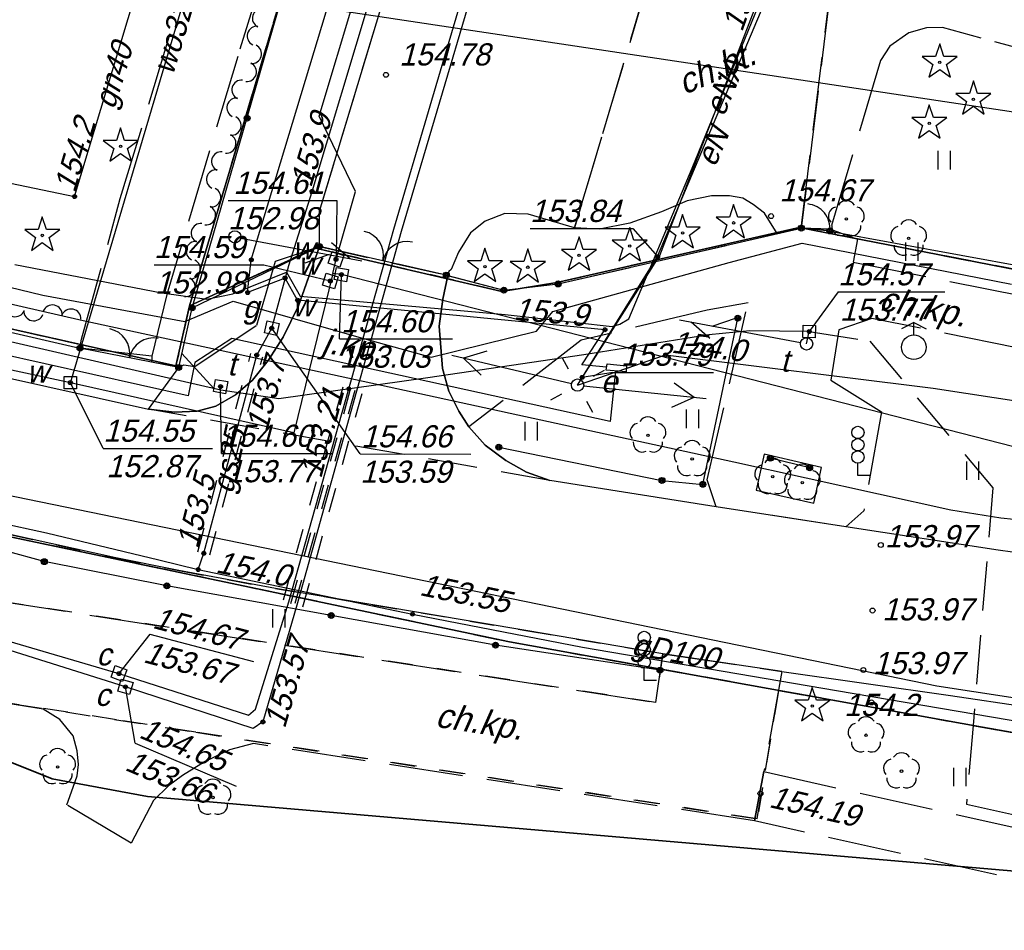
# Model space of a CAD drawing. Extents: x 7538282 to 7539561, y 5782854 to 5783989.
# Tile 12 of 32: x 7539107 to 7539147, y 5783533 to 5783570. Entities that reach past the tile are written whole.
import ezdxf

# ---------------------------------------------------------------- set-up
doc = ezdxf.new("R2010")
doc.units = 0
doc.header["$MEASUREMENT"] = 0
for name, pattern in [('4001', [0]), ('4002', [2, 1, -1]), ('4003', [3, 2, -1]), ('4004', [4, 3, -1])]:
    doc.linetypes.add(name, pattern=pattern)
for name, color, linetype in [('Drogi', 135, 'CONTINUOUS'), ('Dzialki', 7, 'CONTINUOUS'), ('Linie_napowietrzne', 184, 'CONTINUOUS'), ('ODGIK_1', 7, 'CONTINUOUS'), ('Ogrodzenia', 184, 'CONTINUOUS'), ('Projekty', 1, 'CONTINUOUS'), ('Roslinnosc', 104, 'CONTINUOUS'), ('Rzezba', 8, 'CONTINUOUS'), ('Uz_CO', 135, 'CONTINUOUS'), ('Uz_Energia', 1, 'CONTINUOUS'), ('Uz_Gaz', 54, 'CONTINUOUS'), ('Uz_Specjalne', 7, 'CONTINUOUS'), ('Uz_Telekomunikacja', 30, 'CONTINUOUS'), ('Uz_Woda', 5, 'CONTINUOUS'), ('Uzytki', 7, 'CONTINUOUS')]:
    doc.layers.add(name, color=color, linetype=linetype)

# ---------------------------------------------------------------- blocks, each defined once
blk = doc.blocks.new('1281')
at = {"layer": 'Ogrodzenia', "color": 184, "linetype": 'Continuous'}
for radius in [0.24, 0.16, 0.08]:
    blk.add_circle((0, 0), radius, dxfattribs=at)
blk = doc.blocks.new('2282')
at = {"layer": 'Ogrodzenia', "color": 184, "linetype": 'Continuous'}
for centre, start, end in [((0, 0.88), 100, 260), ((0, 0.63), 100, 260), ((0, 0.38), 280, 80), ((0, 0.13), 280, 80)]:
    blk.add_arc(centre, 0.13, start, end, dxfattribs=at)
blk = doc.blocks.new('2283')
at = {"layer": 'Ogrodzenia', "color": 184, "linetype": 'Continuous'}
blk.add_line((0, 0), (0, 1), dxfattribs=at)
blk = doc.blocks.new('1283')
at = {"layer": 'Ogrodzenia', "color": 184, "linetype": 'Continuous'}
for centre, start, end in [((0, 2), 270, 0), ((0, -2), 0, 90)]:
    blk.add_arc(centre, 2, start, end, dxfattribs=at)
blk = doc.blocks.new('2284')
at = {"layer": 'Ogrodzenia', "color": 184, "linetype": 'Continuous'}
blk.add_line((0, 0), (0, 1), dxfattribs=at)
blk = doc.blocks.new('1284')
at = {"layer": 'Ogrodzenia', "color": 184, "linetype": 'Continuous'}
blk.add_arc((0, 2), 2, 270, 0, dxfattribs=at)
blk = doc.blocks.new('1812')
at = {"layer": 'Rzezba', "color": 8, "linetype": 'Continuous'}
blk.add_circle((0, 0), 0.2, dxfattribs=at)
blk = doc.blocks.new('1811')
at = {"layer": 'Rzezba', "color": 8, "linetype": 'Continuous'}
blk.add_circle((0, 0), 0.2, dxfattribs=at)
blk = doc.blocks.new('1422')
at = {"layer": 'Roslinnosc', "color": 104, "linetype": 'Continuous'}
blk.add_circle((0, 0), 0.1, dxfattribs=at)
for centre, start, end in [((-0.71, 0.23), 102.5, 221.75), ((0, 0.75), 30.19, 149.77), ((0.71, 0.23), 318.3, 77.49), ((-0.44, -0.61), 174.33, 293.45), ((0.44, -0.61), 246.24, 5.74)]:
    blk.add_arc(centre, 0.75, start, end, dxfattribs=at)
blk = doc.blocks.new('1412')
at = {"layer": 'Roslinnosc', "color": 104, "linetype": 'Continuous'}
for p, q in [((0, 1.5), (-0.33, 0.47)), ((0.33, 0.47), (0, 1.5)), ((-0.33, 0.47), (-1.43, 0.47)), ((-1.43, 0.47), (-0.55, -0.17)), ((1.43, 0.47), (0.33, 0.47)), ((0.55, -0.17), (1.43, 0.47)), ((-0.55, -0.17), (-0.88, -1.21)), ((-0.88, -1.21), (0, -0.57)), ((0, -0.57), (0.88, -1.21)), ((0.88, -1.21), (0.55, -0.17))]:
    blk.add_line(p, q, dxfattribs=at)
blk.add_circle((0, 0), 0.1, dxfattribs=at)
blk = doc.blocks.new('1746')
at = {"layer": 'Uz_Gaz', "color": 54, "linetype": 'Continuous'}
for radius in [0.16, 0.08]:
    blk.add_circle((0, 0), radius, dxfattribs=at)
blk = doc.blocks.new('1766')
at = {"layer": 'Uz_Energia', "color": 1, "linetype": 'Continuous'}
for radius in [0.16, 0.08]:
    blk.add_circle((0, 0), radius, dxfattribs=at)
blk = doc.blocks.new('1450')
at = {"layer": 'Roslinnosc', "color": 104, "linetype": 'Continuous'}
for p, q in [((-0.5, -0.75), (-0.5, 0.75)), ((0.5, -0.75), (0.5, 0.75))]:
    blk.add_line(p, q, dxfattribs=at)
blk = doc.blocks.new('1363')
at = {"layer": 'Linie_napowietrzne', "color": 184, "linetype": 'Continuous'}
for p, q in [((0, 1.5), (0, 2.5)), ((-1.5, 0), (-2.5, 0)), ((1.5, 0), (2.5, 0)), ((0, -1.5), (0, -2.5))]:
    blk.add_line(p, q, dxfattribs=at)
blk = doc.blocks.new('1736')
at = {"layer": 'Uz_CO', "color": 135, "linetype": 'Continuous'}
for radius in [0.16, 0.08]:
    blk.add_circle((0, 0), radius, dxfattribs=at)
blk = doc.blocks.new('1718')
at = {"layer": 'Uz_Woda', "color": 5, "linetype": 'Continuous'}
for p, q in [((0, 2), (-1, 1.5)), ((0, 1), (0, 2)), ((0, 2), (1, 1.5))]:
    blk.add_line(p, q, dxfattribs=at)
blk.add_circle((0, 0), 1, dxfattribs=at)
blk = doc.blocks.new('1571')
at = {"layer": 'Drogi', "color": 8, "linetype": 'Continuous'}
for p, q in [((0, 0), (0, 1)), ((1, 0), (0, 0))]:
    blk.add_line(p, q, dxfattribs=at)
for centre in [(0, 3.5), (0, 2.5), (0, 1.5)]:
    blk.add_circle(centre, 0.5, dxfattribs=at)
blk = doc.blocks.new('1367')
at = {"layer": 'Linie_napowietrzne', "color": 30, "linetype": 'Continuous'}
for p, q in [((0, 0.5), (0, 10.5)), ((-1, 7.8), (0, 9.53)), ((0, 7.8), (1.04, 5.99))]:
    blk.add_line(p, q, dxfattribs=at)
blk = doc.blocks.new('1361')
at = {"layer": 'Linie_napowietrzne', "color": 184, "linetype": 'Continuous'}
blk.add_circle((0, 0), 0.5, dxfattribs=at)
blk = doc.blocks.new('1047')
at = {"layer": 'Linie_napowietrzne', "color": 1, "linetype": 'Continuous'}
blk.add_line((0, 0.5), (0, 10.5), dxfattribs=at)
blk = doc.blocks.new('1046')
at = {"layer": 'Linie_napowietrzne', "color": 1, "linetype": 'Continuous'}
for p in [(-1, 7.8), (1, 7.8)]:
    blk.add_line(p, (0, 9.53), dxfattribs=at)
blk = doc.blocks.new('1756')
at = {"layer": 'Uz_Telekomunikacja', "color": 30, "linetype": 'Continuous'}
for radius in [0.16, 0.08]:
    blk.add_circle((0, 0), radius, dxfattribs=at)
blk = doc.blocks.new('1716')
at = {"layer": 'Uz_Woda', "color": 5, "linetype": 'Continuous'}
for radius in [0.16, 0.08]:
    blk.add_circle((0, 0), radius, dxfattribs=at)

msp = doc.modelspace()

# ---------------------------------------------------------------- linework, layer by layer
at = {"layer": 'Drogi', "color": 8, "linetype": '4003'}
for p, q in [((7539119.46, 5783561.96, 154.721), (7539130.77, 5783599.47, 154.811)), ((7539133.49, 5783573.6, 154.841), (7539129.82, 5783561.29, 154.701)), ((7539119.46, 5783560.53, 154.741), (7539119.46, 5783561.96, 154.721)), ((7539126.99, 5783561.87, 154.671), (7539126.19, 5783561.56, 154.671)), ((7539127.94, 5783561.85, 154.681), (7539126.99, 5783561.87, 154.671)), ((7539129.82, 5783561.29, 154.701), (7539127.94, 5783561.85, 154.681)), ((7539126.19, 5783561.56, 154.671), (7539125.59, 5783561.08, 154.681)), ((7539125.59, 5783561.08, 154.681), (7539125.1, 5783560.3, 154.661)), ((7539118.6, 5783558.12, 154.574), (7539119.46, 5783560.53, 154.741)), ((7539119.46, 5783560.53, 154.741), (7539124.61, 5783559.37)), ((7539124.61, 5783559.37), (7539119.46, 5783560.53, 154.741)), ((7539125.1, 5783560.3, 154.661), (7539124.81, 5783559.6, 154.831)), ((7539124.677, 5783559.352), (7539124.47, 5783558.39, 154.568)), ((7539124.61, 5783559.37), (7539124.677, 5783559.352)), ((7539124.677, 5783559.352), (7539124.61, 5783559.37)), ((7539124.713, 5783559.519, 154.679), (7539124.677, 5783559.352)), ((7539124.81, 5783559.6, 154.831), (7539124.713, 5783559.519, 154.679)), ((7539117.98, 5783556.85, 154.542), (7539118.6, 5783558.12, 154.574)), ((7539124.47, 5783558.39, 154.568), (7539124.32, 5783557.3, 154.512)), ((7539124.32, 5783557.3, 154.512), (7539124.46, 5783555.58, 154.441)), ((7539117.38, 5783555.9, 154.578), (7539117.98, 5783556.85, 154.542)), ((7539116.74, 5783555.1, 154.62), (7539117.38, 5783555.9, 154.578)), ((7539124.46, 5783555.58, 154.441), (7539124.71, 5783554.66, 154.462)), ((7539116.05, 5783554.51, 154.602), (7539116.74, 5783555.1, 154.62)), ((7539115.25, 5783554.05, 154.606), (7539116.05, 5783554.51, 154.602)), ((7539124.71, 5783554.66, 154.462), (7539125.12, 5783553.84, 154.453)), ((7539112.51, 5783553.92, 154.57), (7539113.57, 5783553.8, 154.632)), ((7539128.81, 5783551.03, 154.339), (7539112.51, 5783553.92, 154.57)), ((7539113.57, 5783553.8, 154.632), (7539114.49, 5783553.84, 154.616)), ((7539114.49, 5783553.84, 154.616), (7539115.25, 5783554.05, 154.606)), ((7539125.12, 5783553.84, 154.453), (7539125.53, 5783553.21, 154.428)), ((7539125.53, 5783553.21, 154.428), (7539126.19, 5783552.46, 154.381)), ((7539126.19, 5783552.46, 154.381), (7539127.03, 5783551.84, 154.371)), ((7539127.03, 5783551.84, 154.371), (7539127.87, 5783551.37, 154.358)), ((7539127.87, 5783551.37, 154.358), (7539128.81, 5783551.03, 154.339))]:
    msp.add_line(p, q, dxfattribs=at)
at = {"layer": 'Drogi', "color": 8, "linetype": '4001'}
for p, q in [((7539119.46, 5783561.96, 154.721), (7539130.77, 5783599.47, 154.811)), ((7539119.46, 5783560.53, 154.741), (7539119.46, 5783561.96, 154.721)), ((7539118.6, 5783558.12, 154.574), (7539119.46, 5783560.53, 154.161)), ((7539124.47, 5783558.39, 154.568), (7539124.713, 5783559.519, 154.679)), ((7539093.62, 5783558.16, 154.818), (7539112.51, 5783553.92, 154.57)), ((7539117.98, 5783556.85, 154.542), (7539118.6, 5783558.12, 154.574)), ((7539124.32, 5783557.3, 154.512), (7539124.47, 5783558.39, 154.568)), ((7539124.46, 5783555.58, 154.441), (7539124.32, 5783557.3, 154.512)), ((7539117.38, 5783555.9, 154.578), (7539117.98, 5783556.85, 154.542)), ((7539112.643, 5783556.08), (7539112.648, 5783556.005)), ((7539112.648, 5783556.005), (7539112.64, 5783555.834)), ((7539116.74, 5783555.1, 154.62), (7539117.38, 5783555.9, 154.578)), ((7539124.71, 5783554.66, 154.462), (7539124.46, 5783555.58, 154.441)), ((7539116.05, 5783554.51, 154.602), (7539116.74, 5783555.1, 154.62)), ((7539115.25, 5783554.05, 154.606), (7539116.05, 5783554.51, 154.602)), ((7539125.12, 5783553.84, 154.453), (7539124.71, 5783554.66, 154.462)), ((7539112.51, 5783553.92, 154.57), (7539113.57, 5783553.8, 154.632)), ((7539113.57, 5783553.8, 154.632), (7539114.49, 5783553.84, 154.616)), ((7539114.49, 5783553.84, 154.616), (7539115.25, 5783554.05, 154.606)), ((7539125.53, 5783553.21, 154.428), (7539125.12, 5783553.84, 154.453)), ((7539126.19, 5783552.46, 154.381), (7539125.53, 5783553.21, 154.428)), ((7539127.03, 5783551.84, 154.371), (7539126.19, 5783552.46, 154.381)), ((7539127.87, 5783551.37, 154.358), (7539127.03, 5783551.84, 154.371)), ((7539128.81, 5783551.03, 154.339), (7539127.87, 5783551.37, 154.358)), ((7539135.573, 5783549.959, 154.13), (7539128.81, 5783551.03, 154.339)), ((7539140.84, 5783549.14, 154.043), (7539135.573, 5783549.959, 154.13)), ((7539147.03, 5783548.2, 153.987), (7539140.84, 5783549.14, 154.043)), ((7539111.19, 5783547.88, 154.648), (7539106.82, 5783548.84, 154.674)), ((7539154.6, 5783547.15, 153.85), (7539147.03, 5783548.2, 153.987)), ((7539113.75, 5783547.37, 154.622), (7539111.19, 5783547.88, 154.648)), ((7539117.67, 5783546.64, 154.554), (7539113.75, 5783547.37, 154.622)), ((7539127.92, 5783544.92, 154.351), (7539117.67, 5783546.64, 154.554)), ((7539133.4, 5783543.99, 154.241), (7539127.92, 5783544.92, 154.351)), ((7539138.24, 5783543.27, 154.096), (7539133.4, 5783543.99, 154.241)), ((7539138.24, 5783543.27, 154.096), (7539145.087, 5783542.293)), ((7539145.087, 5783542.293), (7539151.706, 5783541.317))]:
    msp.add_line(p, q, dxfattribs=at)
at = {"layer": 'Drogi', "color": 8, "linetype": '4004'}
for p, q in [((7539119.423, 5783579.075), (7539116.139, 5783568.253)), ((7539129.82, 5783561.29, 154.701), (7539133.49, 5783573.6, 154.841)), ((7539111.368, 5783562.482), (7539114.066, 5783571.41)), ((7539139.03, 5783561.28), (7539140.2, 5783570.83, 155.001)), ((7539140.2, 5783570.83, 155.001), (7539139.03, 5783561.28)), ((7539144.11, 5783569.41, 154.811), (7539143.4, 5783569.21, 154.771)), ((7539144.76, 5783569.43, 154.821), (7539144.11, 5783569.41, 154.811)), ((7539146.34, 5783568.99, 154.841), (7539144.76, 5783569.43, 154.821)), ((7539143.4, 5783569.21, 154.771), (7539142.63, 5783568.67, 154.751)), ((7539149.79, 5783568.06, 154.771), (7539146.34, 5783568.99, 154.841)), ((7539142.63, 5783568.67, 154.751), (7539142.25, 5783568.09, 154.741)), ((7539116.139, 5783568.253), (7539113.256, 5783558.584)), ((7539142.25, 5783568.09, 154.741), (7539140.21, 5783561.24, 154.681)), ((7539109.798, 5783556.761), (7539111.368, 5783562.482)), ((7539135.38, 5783562.59, 154.741), (7539134.39, 5783562.39, 154.731)), ((7539136.11, 5783562.59, 154.751), (7539135.38, 5783562.59, 154.741)), ((7539136.65, 5783562.5, 154.721), (7539136.11, 5783562.59, 154.751)), ((7539137.07, 5783562.24, 154.721), (7539136.65, 5783562.5, 154.721)), ((7539134.39, 5783562.39, 154.731), (7539133.35, 5783561.94, 154.721)), ((7539137.53, 5783561.88, 154.701), (7539137.07, 5783562.24, 154.721)), ((7539133.35, 5783561.94, 154.721), (7539132.07, 5783561.48, 154.711)), ((7539138.055, 5783561.056, 154.751), (7539137.53, 5783561.88, 154.701)), ((7539130.83, 5783561.23, 154.701), (7539129.82, 5783561.29, 154.701)), ((7539132.07, 5783561.48, 154.711), (7539130.83, 5783561.23, 154.701)), ((7539138.055, 5783561.056, 154.751), (7539139.03, 5783561.28)), ((7539139.03, 5783561.28), (7539138.055, 5783561.056, 154.751)), ((7539139.03, 5783561.28), (7539140.21, 5783561.24, 154.681)), ((7539140.21, 5783561.24, 154.681), (7539139.03, 5783561.28)), ((7539129.15, 5783559.01), (7539138.055, 5783561.056, 154.751)), ((7539140.21, 5783561.24, 154.681), (7539141.31, 5783560.83)), ((7539117.67, 5783559.94), (7539119.46, 5783560.53, 154.741)), ((7539119.46, 5783560.53, 154.741), (7539118.6, 5783558.12, 154.574)), ((7539141.31, 5783560.83), (7539141.14, 5783559.89)), ((7539117.29, 5783558.64, 154.76), (7539117.67, 5783559.94)), ((7539141.14, 5783559.89), (7539160.35, 5783556.09)), ((7539124.47, 5783558.39, 154.568), (7539124.677, 5783559.352)), ((7539124.677, 5783559.352), (7539126.95, 5783558.76)), ((7539126.95, 5783558.76), (7539129.15, 5783559.01)), ((7539113.256, 5783558.584), (7539112.643, 5783556.08)), ((7539116.91, 5783557.34, 154.639), (7539117.29, 5783558.64, 154.76)), ((7539118.6, 5783558.12, 154.574), (7539117.98, 5783556.85, 154.542)), ((7539124.32, 5783557.3, 154.512), (7539124.47, 5783558.39, 154.568)), ((7539135.21, 5783551.05, 154.305), (7539136.869, 5783558.248, 154.517)), ((7539136.869, 5783558.248, 154.517), (7539135.21, 5783557.95, 154.556)), ((7539135.21, 5783557.95, 154.556), (7539130.09, 5783556.72, 154.518)), ((7539114.39, 5783555.65, 154.666), (7539116.91, 5783557.34, 154.639)), ((7539124.46, 5783555.58, 154.441), (7539124.32, 5783557.3, 154.512)), ((7539141.89, 5783557.61), (7539140.55, 5783557.15)), ((7539159.55, 5783554.03), (7539141.89, 5783557.61)), ((7539140.55, 5783557.15), (7539140.23, 5783555.1)), ((7539109.73, 5783556.4), (7539109.798, 5783556.761)), ((7539117.98, 5783556.85, 154.542), (7539117.38, 5783555.9, 154.578)), ((7539130.09, 5783556.72, 154.518), (7539125.53, 5783553.21, 154.428)), ((7539112.643, 5783556.08), (7539109.73, 5783556.4)), ((7539113.74, 5783555.62), (7539113.95, 5783555.73, 154.686)), ((7539113.95, 5783555.73, 154.686), (7539114.39, 5783555.65, 154.666)), ((7539117.38, 5783555.9, 154.578), (7539116.74, 5783555.1, 154.62)), ((7539112.51, 5783553.92, 154.57), (7539113.74, 5783555.62)), ((7539124.71, 5783554.66, 154.462), (7539124.46, 5783555.58, 154.441)), ((7539116.74, 5783555.1, 154.62), (7539116.05, 5783554.51, 154.602)), ((7539140.23, 5783555.1), (7539142.29, 5783553.81)), ((7539116.05, 5783554.51, 154.602), (7539115.25, 5783554.05, 154.606)), ((7539125.12, 5783553.84, 154.453), (7539124.71, 5783554.66, 154.462)), ((7539113.57, 5783553.8, 154.632), (7539112.51, 5783553.92, 154.57)), ((7539114.49, 5783553.84, 154.616), (7539113.57, 5783553.8, 154.632)), ((7539115.25, 5783554.05, 154.606), (7539114.49, 5783553.84, 154.616)), ((7539125.53, 5783553.21, 154.428), (7539125.12, 5783553.84, 154.453)), ((7539142.29, 5783553.81), (7539141.57, 5783549.8)), ((7539137.52, 5783552.1), (7539137.19, 5783550.64)), ((7539139.85, 5783551.56), (7539137.52, 5783552.1)), ((7539139.54, 5783550.11), (7539139.85, 5783551.56)), ((7539135.573, 5783549.959, 154.13), (7539135.21, 5783551.05, 154.305)), ((7539137.19, 5783550.64), (7539139.54, 5783550.11)), ((7539140.84, 5783549.14, 154.043), (7539135.573, 5783549.959, 154.13)), ((7539141.57, 5783549.8), (7539140.84, 5783549.14, 154.043)), ((7539102.22, 5783546.78, 154.722), (7539133.12, 5783542.01, 154.472)), ((7539133.12, 5783542.01, 154.472), (7539133.4, 5783543.99, 154.241)), ((7539133.4, 5783543.99, 154.241), (7539138.24, 5783543.27, 154.096)), ((7539138.24, 5783543.27, 154.096), (7539137.51, 5783539.2, 154.151)), ((7539108.23, 5783541.74), (7539101.25, 5783542.83, 154.865)), ((7539108.911, 5783541.32), (7539108.23, 5783541.74)), ((7539109.45, 5783540.659), (7539108.911, 5783541.32)), ((7539109.61, 5783540.04, 154.474), (7539109.45, 5783540.659)), ((7539115.81, 5783540.09, 154.559), (7539114.81, 5783539.61, 154.43)), ((7539116.78, 5783540.34, 154.486), (7539115.81, 5783540.09, 154.559)), ((7539137.13, 5783537.2, 154.181), (7539116.78, 5783540.34, 154.486)), ((7539109.67, 5783539.49, 154.43), (7539109.61, 5783540.04, 154.474)), ((7539109.62, 5783539.03, 154.392), (7539109.67, 5783539.49, 154.43)), ((7539114.81, 5783539.61, 154.43), (7539113.89, 5783539.05, 154.394)), ((7539109.45, 5783538.57, 154.353), (7539109.62, 5783539.03, 154.392)), ((7539113.89, 5783539.05, 154.394), (7539113.32, 5783538.62, 154.36)), ((7539137.13, 5783537.2, 154.181), (7539137.51, 5783539.2, 154.151)), ((7539137.51, 5783539.2, 154.151), (7539137.13, 5783537.2, 154.181)), ((7539137.51, 5783539.2, 154.151), (7539154.69, 5783535.38, 154.601)), ((7539109.2, 5783537.85, 154.305), (7539109.45, 5783538.57, 154.353)), ((7539113.32, 5783538.62, 154.36), (7539112.72, 5783538.03, 154.325)), ((7539111.808, 5783536.295, 154.356), (7539109.2, 5783537.85, 154.305)), ((7539112.72, 5783538.03, 154.325), (7539111.808, 5783536.295, 154.356)), ((7539154.77, 5783533.26, 153.571), (7539137.13, 5783537.2, 154.181))]:
    msp.add_line(p, q, dxfattribs=at)
at = {"layer": 'Dzialki', "color": 7, "linetype": '4001'}
for p, q in [((7539114.18, 5783558.12), (7539123.24, 5783588.68)), ((7539123.24, 5783588.68), (7539114.18, 5783558.12)), ((7538965.24, 5783578.56), (7539127.18, 5783544.47)), ((7539127.18, 5783544.47), (7538965.24, 5783578.56)), ((7539113.63, 5783555.68), (7539087.68, 5783561.51)), ((7539087.68, 5783561.51), (7539113.63, 5783555.68)), ((7539138.94, 5783561.3), (7539129.1, 5783559.07)), ((7539129.1, 5783559.07), (7539138.94, 5783561.3)), ((7539214.64, 5783546.61), (7539138.94, 5783561.3)), ((7539138.94, 5783561.3), (7539214.64, 5783546.61)), ((7539119.29, 5783560.47), (7539114.18, 5783558.12)), ((7539114.18, 5783558.12), (7539119.29, 5783560.47)), ((7539126.87, 5783558.71), (7539119.29, 5783560.47)), ((7539119.29, 5783560.47), (7539126.87, 5783558.71)), ((7539129.1, 5783559.07), (7539126.87, 5783558.71)), ((7539126.87, 5783558.71), (7539129.1, 5783559.07)), ((7539114.18, 5783558.12), (7539113.63, 5783555.68)), ((7539113.63, 5783555.68), (7539114.18, 5783558.12)), ((7539127.18, 5783544.47), (7539151.62, 5783540.06)), ((7539151.62, 5783540.06), (7539127.18, 5783544.47))]:
    msp.add_line(p, q, dxfattribs=at)
at = {"layer": 'ODGIK_1', "color": 3, "linetype": '4001', "lineweight": 35}
msp.add_polyline3d([(7539226.179, 5783528.401, 0), (7539112.466, 5783538.193, 0), (7539108.594, 5783538.91, 0), (7539104.942, 5783540.372, 0), (7539101.649, 5783542.524, 0), (7539098.843, 5783545.283, 0), (7539096.621, 5783548.527, 0), (7539095.08, 5783552.152, 0), (7539094.286, 5783556.006, 0), (7539094.254, 5783559.939, 0), (7539095.001, 5783563.801, 0), (7539104.06, 5783594.361, 0), (7539125.455, 5783666.578, 0), (7539127, 5783670.337, 0), (7539129.274, 5783673.707, 0), (7539132.184, 5783676.538, 0), (7539158.877, 5783697.796, 0), (7539162.097, 5783699.879, 0), (7539165.638, 5783701.312, 0), (7539169.401, 5783702.049, 0), (7539173.234, 5783702.053, 0), (7539176.986, 5783701.329, 0), (7539251.777, 5783679.313, 0)], dxfattribs=at)
at = {"layer": 'ODGIK_1', "color": 230, "linetype": '4001'}
for points in [[(7538845.797, 5782902.741, 0), (7538636.278, 5782994.552, 0), (7538490.411, 5783119.582, 0), (7538485.94, 5783272.337, 0), (7538484.864, 5783306.108, 0), (7538517.282, 5783660.898, 0), (7539163.202, 5783563.663, 0), (7539125.655, 5783070.656, 0), (7538845.797, 5782902.741, 0)], [(7538958.949, 5783581.034, 0), (7539056.503, 5783560.761, 0), (7539144.541, 5783542.692, 0), (7539172.561, 5783538.396, 0), (7539195.018, 5783537.777, 0), (7539229.843, 5783538.967, 0), (7539251.375, 5783540.334, 0), (7539282.229, 5783546.317, 0), (7539295.919, 5783546.72, 0), (7539305.765, 5783542.346, 0), (7539392.101, 5783505.372, 0), (7539413.861, 5783493.634, 0), (7539433.498, 5783482.535, 0), (7539441.011, 5783471.581, 0), (7539412.498, 5783444.22, 0), (7539368.331, 5783401.47, 0), (7539336.711, 5783367.751, 0)]]:
    msp.add_polyline3d(points, dxfattribs=at)
at = {"layer": 'Ogrodzenia', "color": 184, "linetype": '4001'}
for p, q in [((7539114.29, 5783558.04), (7539120.97, 5783581.16)), ((7539129.15, 5783559.01), (7539139.03, 5783561.28)), ((7539140.19, 5783561.16), (7539158.57, 5783557.77)), ((7539114.29, 5783558.04), (7539119.46, 5783560.53)), ((7539093.76, 5783560.06), (7539109.73, 5783556.4)), ((7539124.61, 5783559.37), (7539126.95, 5783558.76)), ((7539126.95, 5783558.76), (7539129.15, 5783559.01)), ((7539113.74, 5783555.62), (7539114.29, 5783558.04)), ((7539135.03, 5783550.87), (7539136.45, 5783557.62)), ((7539126.74, 5783552.38), (7539133.37, 5783551.03)), ((7539139.37, 5783551.54), (7539137.77, 5783551.93)), ((7539133.37, 5783551.03), (7539135.03, 5783550.87)), ((7539108.28, 5783547.73), (7539106.69, 5783548.17)), ((7539113.26, 5783546.75), (7539108.28, 5783547.73)), ((7539126.61, 5783544.34), (7539113.26, 5783546.75)), ((7539133.29, 5783543.32), (7539126.61, 5783544.34))]:
    msp.add_line(p, q, dxfattribs=at)
at = {"layer": 'Projekty', "color": 30, "linetype": '4003'}
for p, q in [((7539139.351, 5783557.076), (7539141.815, 5783556.688)), ((7539141.815, 5783556.688), (7539146.812, 5783550.723)), ((7539113.87, 5783556.185), (7539115.172, 5783554.762)), ((7539146.812, 5783550.723), (7539146.007, 5783541.073)), ((7539146.007, 5783541.073), (7539145.741, 5783537.882)), ((7539145.741, 5783537.882), (7539154.741, 5783535.878))]:
    msp.add_line(p, q, dxfattribs=at)
at = {"layer": 'Roslinnosc', "color": 104, "linetype": '4002'}
msp.add_polyline3d([(7539133.4, 5783543.99, 154.241), (7539133.12, 5783542.01, 154.472), (7539102.22, 5783546.78, 154.722), (7539106.82, 5783548.84, 154.674), (7539111.19, 5783547.88, 154.648), (7539113.75, 5783547.37, 154.622), (7539117.67, 5783546.64, 154.554), (7539127.92, 5783544.92, 154.351), (7539133.4, 5783543.99, 154.241)], dxfattribs=at)
at = {"layer": 'Uz_CO', "color": 135, "linetype": '4001'}
for p, q in [((7539123.96, 5783566.24), (7539127.357, 5783577.763)), ((7539127.661, 5783577.695), (7539124.34, 5783566.4)), ((7539122.48, 5783561.24), (7539123.96, 5783566.24)), ((7539124.34, 5783566.4), (7539122.77, 5783561.14)), ((7539121.02, 5783556.03), (7539122.48, 5783561.24)), ((7539122.77, 5783561.14), (7539121.38, 5783556.15)), ((7539121.38, 5783556.15), (7539120.96, 5783554.66)), ((7539120.65, 5783554.75, 153.211), (7539121.02, 5783556.03)), ((7539118.22, 5783546.1), (7539120.65, 5783554.75, 153.211)), ((7539120.96, 5783554.66), (7539118.54, 5783545.96)), ((7539116.86, 5783541.74), (7539118.22, 5783546.1)), ((7539118.54, 5783545.96), (7539117.16, 5783541.22, 153.571)), ((7539102.96, 5783545.63), (7539111.313, 5783543.185, 154.671)), ((7539111.577, 5783542.645, 154.651), (7539103.25, 5783545.26, 153.751)), ((7539111.313, 5783543.185, 154.671), (7539116.569, 5783541.497)), ((7539116.77, 5783540.95), (7539111.577, 5783542.645, 154.651)), ((7539116.569, 5783541.497), (7539116.86, 5783541.74)), ((7539117.16, 5783541.22, 153.571), (7539116.77, 5783540.95))]:
    msp.add_line(p, q, dxfattribs=at)
at = {"layer": 'Uz_CO', "color": 135, "linetype": 'Continuous'}
for p, q in [((7539112.562, 5783544.784), (7539111.313, 5783543.185)), ((7539112.562, 5783544.784), (7539116.782, 5783543.674)), ((7539111.967, 5783540.358), (7539111.577, 5783542.645)), ((7539111.967, 5783540.358), (7539116.079, 5783538.611))]:
    msp.add_line(p, q, dxfattribs=at)
for points in [[(7539111.461, 5783542.864), (7539110.992, 5783543.037), (7539111.165, 5783543.506), (7539111.634, 5783543.333), (7539111.461, 5783542.864)], [(7539111.747, 5783542.335), (7539111.267, 5783542.475), (7539111.407, 5783542.955), (7539111.887, 5783542.815), (7539111.747, 5783542.335)]]:
    msp.add_lwpolyline(points, dxfattribs=at)
at = {"layer": 'Uz_Energia', "color": 1, "linetype": '4001'}
for p, q in [((7539133.19, 5783560.12), (7539141.354, 5783579.474)), ((7539116.69, 5783559.99), (7539121.33, 5783575.38)), ((7539133.288, 5783560.161), (7539137.9, 5783572.16)), ((7539134.593, 5783563.715), (7539137.947, 5783571.918)), ((7539132.026, 5783557.597), (7539134.593, 5783563.715)), ((7539114.12, 5783554.47, 153.771), (7539086.38, 5783560.68, 154.071)), ((7539136.101, 5783559.884), (7539139.066, 5783560.664)), ((7539139.066, 5783560.664), (7539147.561, 5783559.001)), ((7539129.94, 5783554.9), (7539133.288, 5783560.161)), ((7539129.94, 5783554.9), (7539133.19, 5783560.12)), ((7539103.317, 5783559.74), (7539108.226, 5783558.561)), ((7539107.077, 5783559.804), (7539113.055, 5783558.643)), ((7539116.54, 5783558.66), (7539116.69, 5783559.99)), ((7539128.933, 5783557.886), (7539136.101, 5783559.884)), ((7539115.936, 5783558.611), (7539118.12, 5783559.486)), ((7539118.12, 5783559.486), (7539118.667, 5783558.509)), ((7539118.06, 5783559.25), (7539116.54, 5783558.66)), ((7539118.57, 5783558.35), (7539118.06, 5783559.25)), ((7539108.226, 5783558.561), (7539113.993, 5783557.478)), ((7539113.055, 5783558.643), (7539114.887, 5783558.394)), ((7539114.887, 5783558.394), (7539115.936, 5783558.611)), ((7539118.667, 5783558.509), (7539127.003, 5783557.764)), ((7539113.993, 5783557.478), (7539115.948, 5783558.311)), ((7539115.948, 5783558.311), (7539120.968, 5783556.874)), ((7539131.05, 5783557.15), (7539118.57, 5783558.35)), ((7539127.003, 5783557.764), (7539131.348, 5783557.282)), ((7539128.268, 5783557.092), (7539128.933, 5783557.886)), ((7539131.348, 5783557.282), (7539131.657, 5783557.374)), ((7539131.657, 5783557.374), (7539132.026, 5783557.597)), ((7539120.968, 5783556.874), (7539123.995, 5783556.034)), ((7539123.995, 5783556.034), (7539128.268, 5783557.092)), ((7539130.12, 5783555.73), (7539131.05, 5783557.15)), ((7539115.9, 5783556.79, 153.771), (7539114.4, 5783555.82, 153.871)), ((7539131.27, 5783553.42, 153.771), (7539115.9, 5783556.79, 153.771)), ((7539129.94, 5783554.9), (7539133.52, 5783556.13)), ((7539131.92, 5783555.58), (7539133.52, 5783556.13)), ((7539133.52, 5783556.13), (7539144.39, 5783554.77)), ((7539133.52, 5783556.13), (7539144.39, 5783554.77)), ((7539114.4, 5783555.82, 153.871), (7539114.12, 5783554.47, 153.771)), ((7539131.12, 5783555.63), (7539130.12, 5783555.73)), ((7539131.48, 5783555.48, 153.771), (7539131.27, 5783553.42, 153.771)), ((7539144.39, 5783554.77), (7539160.11, 5783552.36)), ((7539144.39, 5783554.77), (7539160.11, 5783552.36))]:
    msp.add_line(p, q, dxfattribs=at)
at = {"layer": 'Uz_Energia', "color": 1, "linetype": 'Continuous'}
for p, q in [((7539128.014, 5783561.26), (7539132.193, 5783561.258)), ((7539132.193, 5783561.258), (7539133.19, 5783560.12)), ((7539131.37, 5783555.419), (7539130.128, 5783555.215)), ((7539131.37, 5783555.419), (7539135.46, 5783555.417))]:
    msp.add_line(p, q, dxfattribs=at)
at = {"layer": 'Uz_Energia', "color": 1, "linetype": '4001'}
msp.add_polyline3d([(7539131.11, 5783555.51, 0), (7539131.14, 5783555.76, 0), (7539131.93, 5783555.69, 0), (7539131.91, 5783555.44, 0), (7539131.11, 5783555.51, 0)], dxfattribs=at)
at = {"layer": 'Uz_Gaz', "color": 54, "linetype": '4001'}
for p, q in [((7539119.16, 5783562.77), (7539125.107, 5783582.595)), ((7539109.51, 5783562.56), (7539112.7, 5783573.17)), ((7539106.91, 5783563.11), (7539109.51, 5783562.56)), ((7539118.21, 5783559.76), (7539119.16, 5783562.77)), ((7539117.52, 5783557.21), (7539118.21, 5783559.76)), ((7539116.91, 5783556.12), (7539117.52, 5783557.21)), ((7539114.76, 5783548.07), (7539116.91, 5783556.12)), ((7539103.28, 5783550.01), (7539108.372, 5783548.901)), ((7539108.372, 5783548.901), (7539112.93, 5783547.8)), ((7539114.53, 5783547.41), (7539114.76, 5783548.07)), ((7539112.93, 5783547.8), (7539114.53, 5783547.41)), ((7539114.53, 5783547.41), (7539123.237, 5783545.597)), ((7539123.237, 5783545.597), (7539130.138, 5783544.262)), ((7539130.138, 5783544.262), (7539140.453, 5783542.501)), ((7539140.453, 5783542.501), (7539148.206, 5783541.184))]:
    msp.add_line(p, q, dxfattribs=at)
at = {"layer": 'Uz_Gaz', "color": 54, "linetype": 'Continuous'}
for q in [(7539117.52, 5783557.21), (7539125.601, 5783552.101)]:
    msp.add_line((7539121.112, 5783552.103), q, dxfattribs=at)
msp.add_lwpolyline([(7539117.82, 5783557.397), (7539117.707, 5783556.91), (7539117.22, 5783557.023), (7539117.333, 5783557.51), (7539117.82, 5783557.397)], dxfattribs=at)
at = {"layer": 'Uz_Specjalne', "color": 7, "linetype": '4002'}
for p, q in [((7539114.518, 5783548.135), (7539116.668, 5783556.185)), ((7539115.002, 5783548.005), (7539117.152, 5783556.055)), ((7539120.409, 5783554.818, 153.211), (7539117.979, 5783546.168)), ((7539118.299, 5783546.027), (7539120.719, 5783554.727)), ((7539120.891, 5783554.682, 153.211), (7539118.461, 5783546.032)), ((7539118.781, 5783545.893), (7539121.201, 5783554.593))]:
    msp.add_line(p, q, dxfattribs=at)
at = {"layer": 'Uz_Telekomunikacja', "color": 30, "linetype": '4001'}
for p, q in [((7539099.767, 5783559.827), (7539109.863, 5783557.532)), ((7539109.493, 5783556.059), (7539100.889, 5783558.034)), ((7539109.863, 5783557.532), (7539120.299, 5783555.269)), ((7539109.863, 5783557.532), (7539120.299, 5783555.269)), ((7539135.271, 5783556.948), (7539130.195, 5783556.124)), ((7539136.94, 5783557.11), (7539135.271, 5783556.948)), ((7539139.351, 5783557.076), (7539136.94, 5783557.11)), ((7539139.245, 5783556.575), (7539139.351, 5783557.076)), ((7539130.195, 5783556.124), (7539123.861, 5783555.193)), ((7539115.453, 5783554.698), (7539109.493, 5783556.059)), ((7539120.299, 5783555.269), (7539136.287, 5783551.784)), ((7539120.299, 5783555.269), (7539136.287, 5783551.784)), ((7539123.861, 5783555.193), (7539117.806, 5783554.343)), ((7539117.806, 5783554.343), (7539115.453, 5783554.698)), ((7539136.287, 5783551.784), (7539145.104, 5783549.834)), ((7539136.287, 5783551.784), (7539145.104, 5783549.834)), ((7539145.104, 5783549.834), (7539147.137, 5783549.507)), ((7539145.104, 5783549.834), (7539147.137, 5783549.507)), ((7539147.137, 5783549.507), (7539158.451, 5783548.364)), ((7539147.137, 5783549.507), (7539158.451, 5783548.364))]:
    msp.add_line(p, q, dxfattribs=at)
at = {"layer": 'Uz_Telekomunikacja', "color": 30, "linetype": 'Continuous'}
for p, q in [((7539140.527, 5783558.685), (7539139.351, 5783557.076)), ((7539140.527, 5783558.685), (7539144.865, 5783558.683)), ((7539115.478, 5783552.125), (7539115.44, 5783554.84)), ((7539115.478, 5783552.125), (7539119.983, 5783552.123))]:
    msp.add_line(p, q, dxfattribs=at)
for points in [[(7539139.096, 5783556.831), (7539139.106, 5783557.331), (7539139.606, 5783557.321), (7539139.596, 5783556.821), (7539139.096, 5783556.831)], [(7539115.149, 5783554.639), (7539115.239, 5783555.131), (7539115.731, 5783555.041), (7539115.641, 5783554.549), (7539115.149, 5783554.639)]]:
    msp.add_lwpolyline(points, dxfattribs=at)
at = {"layer": 'Uz_Woda', "color": 5, "linetype": '4001'}
for p, q in [((7539119.44, 5783565.82), (7539126.32, 5783588.59)), ((7539109.34, 5783555), (7539116.37, 5783578.66)), ((7539120.92, 5783562.76), (7539119.44, 5783565.82)), ((7539120.13, 5783560.01), (7539120.92, 5783562.76)), ((7539109.34, 5783555), (7539085.419, 5783560.093)), ((7539120, 5783559.44), (7539120.13, 5783560.01)), ((7539120, 5783559.44), (7539118.41, 5783552.96)), ((7539120.35, 5783559.39), (7539120, 5783559.44)), ((7539151.04, 5783551.52), (7539120.35, 5783559.39)), ((7539118.41, 5783552.96), (7539109.34, 5783555))]:
    msp.add_line(p, q, dxfattribs=at)
at = {"layer": 'Uz_Woda', "color": 5, "linetype": 'Continuous'}
for p, q in [((7539115.747, 5783562.4), (7539120.161, 5783562.398)), ((7539120.161, 5783562.398), (7539120.13, 5783560.01)), ((7539112.738, 5783559.789), (7539117.203, 5783559.787)), ((7539117.203, 5783559.787), (7539119.9, 5783559.13)), ((7539120.27, 5783556.777), (7539120.35, 5783559.39)), ((7539120.27, 5783556.777), (7539124.86, 5783556.775)), ((7539110.675, 5783552.329), (7539109.34, 5783555)), ((7539110.675, 5783552.329), (7539115.116, 5783552.327))]:
    msp.add_line(p, q, dxfattribs=at)
for points in [[(7539119.969, 5783560.325), (7539120.445, 5783560.171), (7539120.291, 5783559.695), (7539119.815, 5783559.849), (7539119.969, 5783560.325)], [(7539120.552, 5783559.1), (7539120.06, 5783559.188), (7539120.148, 5783559.68), (7539120.64, 5783559.592), (7539120.552, 5783559.1)], [(7539120.213, 5783559.294), (7539120.064, 5783558.817), (7539119.587, 5783558.966), (7539119.736, 5783559.443), (7539120.213, 5783559.294)], [(7539109.59, 5783555.25), (7539109.59, 5783554.75), (7539109.09, 5783554.75), (7539109.09, 5783555.25), (7539109.59, 5783555.25)]]:
    msp.add_lwpolyline(points, dxfattribs=at)
at = {"layer": 'Uzytki', "color": 184, "linetype": '4002'}
for points in [[(7539246.13, 5783660.12, 0), (7539235.41, 5783598.4, 0), (7539239.8, 5783597.29, 0), (7539227.9, 5783548.33, 0), (7539214.64, 5783546.61, 0), (7539138.94, 5783561.3, 0), (7539129.1, 5783559.07, 0), (7539126.87, 5783558.71, 0), (7539119.29, 5783560.47, 0), (7539114.18, 5783558.12, 0), (7539123.24, 5783588.68, 0), (7539096.02, 5783595.66, 0), (7539087.3, 5783561.6, 0), (7539060.67, 5783567.55, 0), (7539032.45, 5783573.86, 0), (7539025.23, 5783575.47, 0), (7539022.92, 5783576.04, 0), (7539015.37, 5783577.86, 0)], [(7539113.63, 5783555.68, 0), (7539087.68, 5783561.51, 0), (7539087.3, 5783561.6, 0), (7539096.02, 5783595.66, 0), (7539123.24, 5783588.68, 0), (7539114.18, 5783558.12, 0), (7539113.63, 5783555.68, 0)], [(7538965.24, 5783578.56, 0), (7539127.18, 5783544.47, 0), (7539138.11, 5783542.5, 0), (7539137.24, 5783537.28, 0), (7539114.44, 5783540.8, 0), (7539111.22, 5783541.31, 0), (7539101.25, 5783542.83, 0), (7539071.94, 5783549.51, 0), (7539070.99, 5783549.82, 0), (7539042.42, 5783559.25, 0), (7539038.53, 5783560.13, 0), (7539034.93, 5783560.93, 0), (7539005.95, 5783567.43, 0)], [(7539397.27, 5783500.62, 0), (7539308.05, 5783540.33, 0), (7539298.34, 5783544.6, 0), (7539294.29, 5783545.78, 0), (7539281.81, 5783544.98, 0), (7539248.51, 5783538.36, 0), (7539239.42, 5783537.86, 0), (7539196.76, 5783536.48, 0), (7539171.64, 5783537.48, 0), (7539151.62, 5783540.06, 0), (7539138.11, 5783542.5, 0), (7539127.18, 5783544.47, 0), (7538965.24, 5783578.56, 0)], [(7539015.37, 5783577.86, 0), (7539022.92, 5783576.04, 0), (7539025.23, 5783575.47, 0), (7539032.45, 5783573.86, 0), (7539060.67, 5783567.55, 0), (7539087.3, 5783561.6, 0), (7539087.68, 5783561.51, 0), (7539113.63, 5783555.68, 0), (7539114.18, 5783558.12, 0), (7539119.29, 5783560.47, 0), (7539126.87, 5783558.71, 0), (7539129.1, 5783559.07, 0), (7539138.94, 5783561.3, 0), (7539214.64, 5783546.61, 0), (7539227.9, 5783548.33, 0), (7539283.89, 5783555.6, 0), (7539311.21, 5783546.52, 0), (7539320.04, 5783544.82, 0), (7539342.64, 5783535.98, 0), (7539395.78, 5783518.27, 0)], [(7539005.95, 5783567.43, 0), (7539034.93, 5783560.93, 0), (7539038.53, 5783560.13, 0), (7539042.42, 5783559.25, 0), (7539070.99, 5783549.82, 0), (7539071.94, 5783549.51, 0), (7539101.25, 5783542.83, 0), (7539111.22, 5783541.31, 0), (7539114.44, 5783540.8, 0), (7539137.24, 5783537.28, 0), (7539138.11, 5783542.5, 0), (7539151.62, 5783540.06, 0), (7539171.64, 5783537.48, 0), (7539196.76, 5783536.48, 0), (7539239.42, 5783537.86, 0), (7539248.51, 5783538.36, 0), (7539281.81, 5783544.98, 0), (7539294.29, 5783545.78, 0), (7539298.34, 5783544.6, 0), (7539308.05, 5783540.33, 0), (7539397.27, 5783500.62, 0)]]:
    msp.add_polyline3d(points, dxfattribs=at)

# ---------------------------------------------------------------- block references
at = {"layer": 'Drogi', "color": 8, "xscale": 0.5, "yscale": 0.5, "zscale": 0.5}
for p in [(7539141.33, 5783551.23), (7539132.65, 5783542.9)]:
    msp.add_blockref('1571', p, dxfattribs=at)
at = {"layer": 'Linie_napowietrzne', "color": 30, "xscale": 0.5, "yscale": 0.5, "zscale": 0.5}
for p, rotation in [((7539116.02, 5783560.92), 259.403434), ((7539139.245, 5783556.575), 79.403434)]:
    msp.add_blockref('1367', p, dxfattribs=dict(at, rotation=rotation))
at = {"layer": 'Linie_napowietrzne', "color": 184, "xscale": 0.5, "yscale": 0.5, "zscale": 0.5}
msp.add_blockref('1361', (7539116.02, 5783560.92), dxfattribs=at)
at = {"layer": 'Linie_napowietrzne', "color": 1, "xscale": 0.5, "yscale": 0.5, "zscale": 0.5}
for name, rotation in [('1046', 76.72263900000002), ('1047', 76.72263900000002), ('1047', 264.058098), ('1046', 264.058098)]:
    msp.add_blockref(name, (7539129.94, 5783554.9), dxfattribs=dict(at, rotation=rotation))
at = {"layer": 'Linie_napowietrzne', "color": 184, "xscale": 0.5, "yscale": 0.5, "zscale": 0.5}
for name, p, rotation in [('1363', (7539129.94, 5783554.9), 29.14382699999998), ('1361', (7539139.245, 5783556.575), 359.9900000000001), ('1361', (7539129.94, 5783554.9), 359.9900000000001)]:
    msp.add_blockref(name, p, dxfattribs=dict(at, rotation=rotation))
at = {"layer": 'Ogrodzenia', "color": 184}
for name, p, xscale, yscale, rotation in [('2282', (7539116.396, 5783567.247), 3.028115, 3.028115, 344.116331), ('2282', (7539115.567, 5783564.335), 3.028115, 3.028115, 344.116331), ('2282', (7539114.739, 5783561.422), 3.028115, 3.028115, 344.116331), ('2282', (7539113.91, 5783558.51), 3.028115, 3.028115, 344.116331), ('2284', (7539140.19, 5783561.16), 0.5, 1.16619, 84.09385900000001), ('2283', (7539124.61, 5783559.37), 0.5, 5.279025, 77.30638099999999), ('2282', (7539106.7, 5783558.166), 3.100199, 3.100199, 257.783908), ('2283', (7539113.74, 5783555.62), 0.5, 4.085156, 78.992635)]:
    msp.add_blockref(name, p, dxfattribs=dict(at, xscale=xscale, yscale=yscale, rotation=rotation))
at = {"layer": 'Ogrodzenia', "color": 184, "xscale": 0.5, "yscale": 0.5, "zscale": 0.5}
for p in [(7539116.517, 5783565.747), (7539139.03, 5783561.28), (7539140.19, 5783561.16), (7539119.46, 5783560.53), (7539124.61, 5783559.37), (7539126.95, 5783558.76), (7539126.95, 5783558.76), (7539129.15, 5783559.01), (7539129.15, 5783559.01), (7539114.29, 5783558.04), (7539114.29, 5783558.04), (7539114.29, 5783558.04), (7539136.45, 5783557.62), (7539109.73, 5783556.4), (7539113.74, 5783555.62), (7539126.74, 5783552.38), (7539137.77, 5783551.93), (7539139.37, 5783551.54), (7539133.37, 5783551.03), (7539133.37, 5783551.03), (7539135.03, 5783550.87), (7539135.03, 5783550.87), (7539108.28, 5783547.73), (7539108.28, 5783547.73), (7539113.26, 5783546.75), (7539113.26, 5783546.75), (7539119.935, 5783545.545), (7539126.61, 5783544.34), (7539126.61, 5783544.34), (7539133.29, 5783543.32)]:
    msp.add_blockref('1281', p, dxfattribs=at)
for name, p, rotation in [('1284', (7539140.19, 5783561.16), 84.09385900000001), ('1283', (7539122.035, 5783559.95), 77.30638099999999), ('1283', (7539111.735, 5783556.01), 78.992635)]:
    msp.add_blockref(name, p, dxfattribs=dict(at, rotation=rotation))
at = {"layer": 'Roslinnosc', "color": 104, "xscale": 0.5, "yscale": 0.5, "zscale": 0.5}
for name, p in [('1412', (7539144.65, 5783568.01)), ('1412', (7539146.02, 5783566.51)), ('1412', (7539144.23, 5783565.53)), ('1412', (7539111.38, 5783564.6)), ('1450', (7539144.842, 5783564.037)), ('1412', (7539136.28, 5783561.49)), ('1422', (7539140.86, 5783561.65)), ('1412', (7539108.2, 5783560.98)), ('1412', (7539134.21, 5783561.08)), ('1412', (7539132.06, 5783560.55)), ('1422', (7539143.39, 5783560.86)), ('1412', (7539130, 5783560.17)), ('1450', (7539143.53, 5783560.324)), ('1412', (7539126.18, 5783559.71)), ('1412', (7539127.92, 5783559.69)), ('1450', (7539134.619, 5783553.533)), ('1450', (7539128.059, 5783553.028)), ('1422', (7539132.799, 5783552.861)), ('1422', (7539134.596, 5783551.903)), ('1422', (7539137.87, 5783551.18)), ('1422', (7539139.07, 5783550.94)), ('1450', (7539145.997, 5783551.423)), ('1450', (7539117.81, 5783545.425)), ('1450', (7539117.81, 5783545.425)), ('1412', (7539139.477, 5783541.865)), ('1422', (7539141.66, 5783540.68)), ('1422', (7539108.82, 5783539.39)), ('1422', (7539143.1, 5783539.22)), ('1450', (7539145.47, 5783538.985)), ('1422', (7539115.13, 5783538.15))]:
    msp.add_blockref(name, p, dxfattribs=at)
at = {"layer": 'Rzezba', "color": 8, "xscale": 0.5, "yscale": 0.5, "zscale": 0.5}
for name, p in [('1811', (7539122.158, 5783567.503, 154.781)), ('1811', (7539137.801, 5783561.766, 154.671)), ('1811', (7539142.256, 5783548.405, 153.971)), ('1811', (7539141.925, 5783545.742, 153.971)), ('1811', (7539141.551, 5783543.329, 153.971)), ('1812', (7539141.881, 5783542.011, 154.171)), ('1811', (7539137.37, 5783538.31, 154.191))]:
    msp.add_blockref(name, p, dxfattribs=at)
at = {"layer": 'Uz_CO', "color": 135, "xscale": 0.5, "yscale": 0.5, "zscale": 0.5}
for p in [(7539120.65, 5783554.75, 153.211), (7539117.16, 5783541.22, 153.571)]:
    msp.add_blockref('1736', p, dxfattribs=at)
for p, rotation in [((7539111.313, 5783543.185, 154.671), 249.757725), ((7539111.577, 5783542.645, 154.651), 253.743975)]:
    msp.add_blockref('1736', p, dxfattribs=dict(at, rotation=rotation))
at = {"layer": 'Uz_Energia', "color": 1, "xscale": 0.5, "yscale": 0.5, "zscale": 0.5}
for p in [(7539116.69, 5783559.99), (7539133.19, 5783560.12), (7539118.06, 5783559.25), (7539116.54, 5783558.66), (7539118.57, 5783558.35), (7539131.05, 5783557.15), (7539133.52, 5783556.13), (7539130.128, 5783555.215)]:
    msp.add_blockref('1766', p, dxfattribs=at)
at = {"layer": 'Uz_Gaz', "color": 54, "xscale": 0.5, "yscale": 0.5, "zscale": 0.5}
for p in [(7539109.51, 5783562.56), (7539119.16, 5783562.77), (7539116.91, 5783556.12), (7539114.76, 5783548.07), (7539114.53, 5783547.41), (7539123.237, 5783545.597)]:
    msp.add_blockref('1746', p, dxfattribs=at)
at = {"layer": 'Uz_Gaz', "color": 54, "xscale": 0.5, "yscale": 0.5, "zscale": 0.5, "rotation": 346.95986}
msp.add_blockref('1746', (7539117.52, 5783557.21), dxfattribs=at)
at = {"layer": 'Uz_Telekomunikacja', "color": 30, "xscale": 0.5, "yscale": 0.5, "zscale": 0.5}
for p, rotation in [((7539139.351, 5783557.076), 178.819998), ((7539115.44, 5783554.84, 154.599), 169.598772)]:
    msp.add_blockref('1756', p, dxfattribs=dict(at, rotation=rotation))
at = {"layer": 'Uz_Woda', "color": 5, "xscale": 0.5, "yscale": 0.5, "zscale": 0.5}
for p, rotation in [((7539120.13, 5783560.01), 72.17440800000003), ((7539120.35, 5783559.39), 259.8051), ((7539119.9, 5783559.13), 342.5568220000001)]:
    msp.add_blockref('1716', p, dxfattribs=dict(at, rotation=rotation))
for name, p in [('1718', (7539143.6, 5783556.44)), ('1716', (7539109.34, 5783555))]:
    msp.add_blockref(name, p, dxfattribs=at)

# ---------------------------------------------------------------- texts
at = {"layer": 'Drogi', "color": 8, "oblique": 15}
for s, rotation, p in [('ch.bt.', 23.3978, (7539134.268, 5783566.677)), ('ch.kp.', 348.5404, (7539142.139, 5783557.964)), ('j.kp.', 349.9459, (7539119.523, 5783556.235)), ('ch.kp.', 351.1244, (7539124.125, 5783541.028))]:
    msp.add_text(s, height=1, rotation=rotation, dxfattribs=at).set_placement(p)
at = {"layer": 'Rzezba', "color": 8, "oblique": 15}
for s, p in [('154.78', (7539122.698, 5783567.883)), ('154.67', (7539138.141, 5783562.366)), ('153.97', (7539142.426, 5783548.315)), ('153.97', (7539142.315, 5783545.342)), ('153.97', (7539141.941, 5783543.159)), ('154.2', (7539140.771, 5783541.461))]:
    msp.add_text(s, height=0.9, dxfattribs=at).set_placement(p)
msp.add_text('154.19', height=0.9, rotation=347.0771, dxfattribs=at).set_placement((7539137.686, 5783537.764))
at = {"layer": 'Uz_CO', "color": 135, "oblique": 15}
for s, rotation, p in [('153.21', 75.0865, (7539119.522, 5783551.072)), ('154.67', 345.2697, (7539112.64, 5783545.043)), ('153.57', 73.6322, (7539118.05, 5783540.917)), ('c', 359.97, (7539110.391, 5783543.514)), ('153.67', 345.2697, (7539112.265, 5783543.652)), ('c', 359.97, (7539110.341, 5783541.87)), ('154.65', 336.9859, (7539112.082, 5783540.602)), ('153.66', 336.9859, (7539111.51, 5783539.281))]:
    msp.add_text(s, height=0.9, rotation=rotation, dxfattribs=at).set_placement(p)
at = {"layer": 'Uz_Energia', "color": 1, "oblique": 15}
for s, rotation, p in [('154.1', 69.9903, (7539136.62, 5783569.212)), ('eNA', 67.7616, (7539135.879, 5783565.757)), ('eN', 67.1275, (7539135.524, 5783563.709)), ('153.84 ', 359.97, (7539128.014, 5783561.53)), ('153.9', 354.6637, (7539127.329, 5783557.564)), ('154.0', 352.681, (7539133.727, 5783556.223)), (' 153.79', 359.97, (7539131.37, 5783555.689)), ('e', 359.97, (7539130.883, 5783554.6))]:
    msp.add_text(s, height=0.9, rotation=rotation, dxfattribs=at).set_placement(p)
at = {"layer": 'Uz_Gaz', "color": 54, "oblique": 15}
for s, rotation, p in [('gn40', 73.2661, (7539111.128, 5783566.068)), ('154.2', 73.4521, (7539109.518, 5783562.674)), ('153.9', 73.3008, (7539119.117, 5783562.89)), ('g', 359.97, (7539116.337, 5783557.625)), ('153.7', 74.876, (7539117.326, 5783552.96)), ('154.66', 359.97, (7539121.151, 5783552.373)), ('gs25', 77.5817, (7539115.94, 5783550.453)), ('153.59', 359.97, (7539121.111, 5783550.933)), ('153.5', 75.5792, (7539114.51, 5783548.224)), ('154.0', 348.644, (7539115.212, 5783547.298)), ('153.55', 348.23, (7539123.487, 5783546.377)), ('gD100', 349.82, (7539132.091, 5783543.96))]:
    msp.add_text(s, height=0.9, rotation=rotation, dxfattribs=at).set_placement(p)
at = {"layer": 'Uz_Telekomunikacja', "color": 30, "oblique": 15}
for s, p in [('154.57', (7539140.527, 5783558.955)), ('153.77', (7539140.592, 5783557.515)), ('t', (7539115.711, 5783555.29)), ('t', (7539138.184, 5783555.446)), ('154.60', (7539115.478, 5783552.395)), ('153.77', (7539115.682, 5783550.955))]:
    msp.add_text(s, height=0.9, rotation=359.97, dxfattribs=at).set_placement(p)
at = {"layer": 'Uz_Woda', "color": 5, "oblique": 15}
for s, rotation, p in [('wo32', 73.452, (7539113.512, 5783567.461)), ('154.61', 359.97, (7539115.962, 5783562.67)), ('152.98', 359.97, (7539115.746, 5783561.23)), ('154.59', 359.97, (7539112.738, 5783560.059)), ('w', 359.97, (7539118.359, 5783560.01)), ('w', 359.97, (7539118.579, 5783559.39)), ('152.98', 359.97, (7539112.78, 5783558.619)), ('w', 359.97, (7539118.354, 5783557.69)), ('154.60', 359.97, (7539120.341, 5783557.047)), ('153.03', 359.97, (7539120.269, 5783555.607)), ('w', 359.97, (7539107.569, 5783555)), ('154.55', 359.97, (7539110.675, 5783552.599)), ('152.87', 359.97, (7539110.802, 5783551.159))]:
    msp.add_text(s, height=0.9, rotation=rotation, dxfattribs=at).set_placement(p)

doc.saveas('drawing.dxf')
